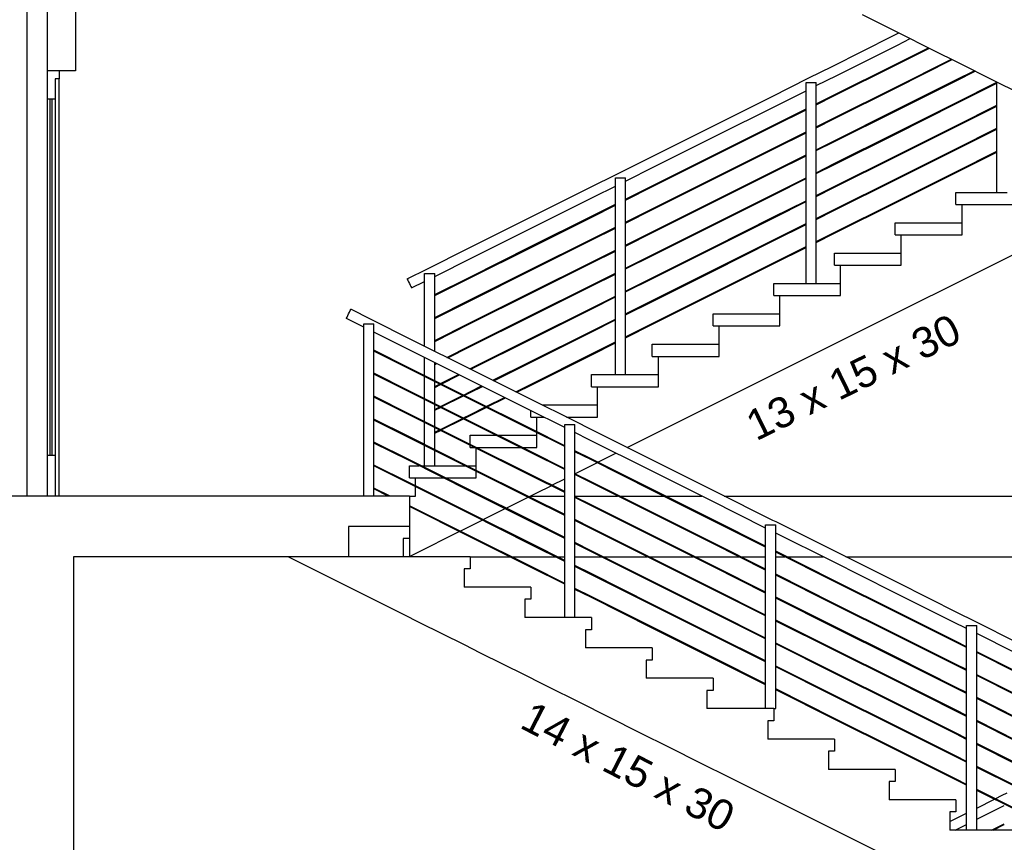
# Model space of a CAD drawing. Header units: millimetres. Extents: x -175445 to -20415, y -559200 to 231527.
# Tile 44 of 256: x -67494 to -62630, y -307731 to -303668. Entities that reach past the tile are written whole.
import ezdxf

# ---------------------------------------------------------------- set-up
doc = ezdxf.new("R2010")
doc.units = ezdxf.units.MM
doc.header["$MEASUREMENT"] = 0
for name, color, linetype in [('Linia', 7, 'Continuous'), ('Polilinia', 7, 'Continuous'), ('Tekst', 7, 'Continuous')]:
    doc.layers.add(name, color=color, linetype=linetype)
doc.styles.add('Times new roman', font='txt')

msp = doc.modelspace()

# ---------------------------------------------------------------- linework, layer by layer
at = {"layer": 'Linia'}
for p, q in [((-67458.877, -302421.225), (-67458.877, -306021.225)), ((-67358.877, -302421.225), (-67358.877, -303921.225)), ((-67218.877, -302421.225), (-67218.877, -303921.225)), ((-63480.051, -303898.865), (-63180.051, -303748.865)), ((-63180.051, -303748.865), (-63150.426, -303734.053)), ((-63457.69, -303943.586), (-63157.69, -303793.586)), ((-63157.69, -303793.586), (-63094.524, -303762.003)), ((-63169.765, -303889.437), (-63004.711, -303806.91)), ((-63167.976, -303893.014), (-63000.239, -303809.146)), ((-63595.051, -303956.365), (-63480.051, -303898.865)), ((-63469.765, -304039.437), (-63169.765, -303889.437)), ((-63467.976, -304043.014), (-63167.976, -303893.014)), ((-63169.765, -304002.77), (-62891.378, -303863.577)), ((-63167.976, -304006.348), (-62886.906, -303865.813)), ((-67298.877, -303921.225), (-67298.877, -303961.225)), ((-63558.87, -303994.176), (-63457.69, -303943.586)), ((-62869.765, -303966.103), (-62778.045, -303920.243)), ((-62867.976, -303969.681), (-62773.573, -303922.479)), ((-67318.877, -303961.225), (-67318.877, -304061.225)), ((-67298.877, -303961.225), (-67318.877, -303961.225)), ((-67298.877, -306021.225), (-67298.877, -303961.225)), ((-63780.051, -304048.865), (-63595.051, -303956.365)), ((-63608.87, -303978.725), (-63558.87, -303978.725)), ((-63608.87, -304971.225), (-63608.87, -303978.725)), ((-63558.87, -304971.225), (-63558.87, -303978.725)), ((-63169.765, -304116.103), (-62869.765, -303966.103)), ((-63167.976, -304119.681), (-62867.976, -303969.681)), ((-62869.765, -304079.437), (-62666.37, -303977.739)), ((-62867.976, -304083.014), (-62666.37, -303982.212)), ((-62666.37, -304521.225), (-62666.37, -303976.08)), ((-63757.69, -304093.586), (-63608.87, -304019.176)), ((-63558.87, -304083.989), (-63469.765, -304039.437)), ((-63558.87, -304088.462), (-63467.976, -304043.014)), ((-63469.765, -304152.77), (-63169.765, -304002.77)), ((-63467.976, -304156.348), (-63167.976, -304006.348)), ((-67358.877, -304061.225), (-67358.877, -305821.225)), ((-67318.877, -304061.225), (-67358.877, -304061.225)), ((-67344.877, -304061.225), (-67344.877, -305821.225)), ((-67332.877, -305821.225), (-67332.877, -304061.225)), ((-67318.877, -304061.225), (-67318.877, -305821.225)), ((-64080.051, -304198.865), (-63780.051, -304048.865)), ((-64057.69, -304243.586), (-63757.69, -304093.586)), ((-63169.765, -304229.437), (-62869.765, -304079.437)), ((-63167.976, -304233.014), (-62867.976, -304083.014)), ((-62869.765, -304192.77), (-62666.37, -304091.073)), ((-62867.976, -304196.348), (-62666.37, -304095.545)), ((-63769.765, -304189.437), (-63608.87, -304108.989)), ((-63767.976, -304193.014), (-63608.87, -304113.462)), ((-63469.765, -304266.103), (-63169.765, -304116.103)), ((-63467.976, -304269.681), (-63167.976, -304119.681)), ((-64069.765, -304339.437), (-63769.765, -304189.437)), ((-64067.976, -304343.014), (-63767.976, -304193.014)), ((-63558.87, -304197.323), (-63469.765, -304152.77)), ((-63558.87, -304201.795), (-63467.976, -304156.348)), ((-63169.765, -304342.77), (-62869.765, -304192.77)), ((-64380.051, -304348.865), (-64080.051, -304198.865)), ((-63769.765, -304302.77), (-63608.87, -304222.323)), ((-63767.976, -304306.348), (-63608.87, -304226.795)), ((-63469.765, -304379.437), (-63169.765, -304229.437)), ((-63467.976, -304383.014), (-63167.976, -304233.014)), ((-63167.976, -304346.348), (-62867.976, -304196.348)), ((-62869.765, -304306.103), (-62666.37, -304204.406)), ((-62867.976, -304309.681), (-62666.37, -304208.878)), ((-64357.69, -304393.586), (-64057.69, -304243.586)), ((-63558.87, -304310.656), (-63469.765, -304266.103)), ((-63558.87, -304315.128), (-63467.976, -304269.681)), ((-64369.765, -304489.437), (-64069.765, -304339.437)), ((-64069.765, -304452.77), (-63769.765, -304302.77)), ((-64067.976, -304456.348), (-63767.976, -304306.348)), ((-63769.765, -304416.103), (-63608.87, -304335.656)), ((-63767.976, -304419.681), (-63608.87, -304340.128)), ((-63169.765, -304456.103), (-62869.765, -304306.103)), ((-63167.976, -304459.681), (-62867.976, -304309.681)), ((-62869.765, -304419.437), (-62666.37, -304317.739)), ((-62867.976, -304423.014), (-62666.37, -304322.212)), ((-64537.551, -304427.615), (-64380.051, -304348.865)), ((-64367.976, -304493.014), (-64067.976, -304343.014)), ((-63558.87, -304423.989), (-63469.765, -304379.437)), ((-63558.87, -304428.462), (-63467.976, -304383.014)), ((-63469.765, -304492.77), (-63169.765, -304342.77)), ((-63467.976, -304496.348), (-63167.976, -304346.348)), ((-64680.051, -304498.865), (-64537.551, -304427.615)), ((-64501.37, -304465.426), (-64357.69, -304393.586)), ((-64069.765, -304566.103), (-63769.765, -304416.103)), ((-64067.976, -304569.681), (-63767.976, -304419.681)), ((-63169.765, -304569.437), (-62869.765, -304419.437)), ((-63167.976, -304573.014), (-62867.976, -304423.014)), ((-64551.37, -304449.975), (-64501.37, -304449.975)), ((-64551.37, -305421.225), (-64551.37, -304449.975)), ((-64501.37, -305421.225), (-64501.37, -304449.975)), ((-64369.765, -304602.77), (-64069.765, -304452.77)), ((-64367.976, -304606.348), (-64067.976, -304456.348)), ((-63769.765, -304529.437), (-63608.87, -304448.989)), ((-63767.976, -304533.014), (-63608.87, -304453.462)), ((-63469.765, -304606.103), (-63169.765, -304456.103)), ((-63467.976, -304609.681), (-63167.976, -304459.681)), ((-64980.051, -304648.865), (-64680.051, -304498.865)), ((-64657.69, -304543.586), (-64551.37, -304490.426)), ((-64501.37, -304555.239), (-64369.765, -304489.437)), ((-64501.37, -304559.712), (-64367.976, -304493.014)), ((-64069.765, -304679.437), (-63769.765, -304529.437)), ((-64067.976, -304683.014), (-63767.976, -304533.014)), ((-63558.87, -304537.323), (-63469.765, -304492.77)), ((-63558.87, -304541.795), (-63467.976, -304496.348)), ((-62868.87, -304521.225), (-62666.37, -304521.225)), ((-62868.87, -304581.225), (-62868.87, -304521.225)), ((-62666.37, -304521.225), (-62616.37, -304521.225)), ((-64957.69, -304693.586), (-64657.69, -304543.586)), ((-64669.765, -304639.437), (-64551.37, -304580.239)), ((-64369.765, -304716.103), (-64069.765, -304566.103)), ((-64367.976, -304719.681), (-64067.976, -304569.681)), ((-63769.765, -304642.77), (-63608.87, -304562.323)), ((-63767.976, -304646.348), (-63608.87, -304566.795)), ((-63469.765, -304719.437), (-63169.765, -304569.437)), ((-63467.976, -304723.014), (-63167.976, -304573.014)), ((-62868.87, -304581.225), (-62838.87, -304581.225)), ((-62838.87, -304731.225), (-62838.87, -304581.225)), ((-62838.87, -304581.225), (-62538.87, -304581.225)), ((-64667.976, -304643.014), (-64551.37, -304584.712)), ((-64501.37, -304668.573), (-64369.765, -304602.77)), ((-64501.37, -304673.045), (-64367.976, -304606.348)), ((-63558.87, -304650.656), (-63469.765, -304606.103)), ((-63558.87, -304655.128), (-63467.976, -304609.681)), ((-65280.051, -304798.865), (-64980.051, -304648.865)), ((-64969.765, -304789.437), (-64669.765, -304639.437)), ((-64967.976, -304793.014), (-64667.976, -304643.014)), ((-64369.765, -304829.437), (-64069.765, -304679.437)), ((-64069.765, -304792.77), (-63769.765, -304642.77)), ((-64067.976, -304796.348), (-63767.976, -304646.348)), ((-63769.765, -304756.103), (-63608.87, -304675.656)), ((-63767.976, -304759.681), (-63608.87, -304680.128)), ((-63168.87, -304671.225), (-62838.87, -304671.225)), ((-63168.87, -304731.225), (-63168.87, -304671.225)), ((-65257.69, -304843.586), (-64957.69, -304693.586)), ((-64669.765, -304752.77), (-64551.37, -304693.573)), ((-64667.976, -304756.348), (-64551.37, -304698.045)), ((-64501.37, -304781.906), (-64369.765, -304716.103)), ((-64501.37, -304786.378), (-64367.976, -304719.681)), ((-64367.976, -304833.014), (-64067.976, -304683.014)), ((-63558.87, -304763.989), (-63469.765, -304719.437)), ((-63558.87, -304768.462), (-63467.976, -304723.014)), ((-64969.765, -304902.77), (-64669.765, -304752.77)), ((-64967.976, -304906.348), (-64667.976, -304756.348)), ((-64069.765, -304906.103), (-63769.765, -304756.103)), ((-64067.976, -304909.681), (-63767.976, -304759.681)), ((-63168.87, -304731.225), (-63138.87, -304731.225)), ((-63138.87, -304881.225), (-63138.87, -304731.225)), ((-63138.87, -304731.225), (-62838.87, -304731.225)), ((-65480.051, -304898.865), (-65280.051, -304798.865)), ((-65269.765, -304939.437), (-64969.765, -304789.437)), ((-65267.976, -304943.014), (-64967.976, -304793.014)), ((-64669.765, -304866.103), (-64551.37, -304806.906)), ((-64667.976, -304869.681), (-64551.37, -304811.378)), ((-64369.765, -304942.77), (-64069.765, -304792.77)), ((-64367.976, -304946.348), (-64067.976, -304796.348)), ((-63769.765, -304869.437), (-63608.87, -304788.989)), ((-63767.976, -304873.014), (-63608.87, -304793.462)), ((-63468.87, -304821.225), (-63138.87, -304821.225)), ((-63468.87, -304881.225), (-63468.87, -304821.225)), ((-62838.87, -304954.835), (-62538.87, -304804.835)), ((-65443.87, -304936.676), (-65257.69, -304843.586)), ((-64969.765, -305016.103), (-64669.765, -304866.103)), ((-64967.976, -305019.681), (-64667.976, -304869.681)), ((-64501.37, -304895.239), (-64369.765, -304829.437)), ((-64501.37, -304899.712), (-64367.976, -304833.014)), ((-64069.765, -305019.437), (-63769.765, -304869.437)), ((-64067.976, -305023.014), (-63767.976, -304873.014)), ((-65580.051, -304948.865), (-65480.051, -304898.865)), ((-65493.87, -304921.225), (-65443.87, -304921.225)), ((-65493.87, -305280.775), (-65493.87, -304921.225)), ((-65443.87, -305305.775), (-65443.87, -304921.225)), ((-65269.765, -305052.77), (-64969.765, -304902.77)), ((-65267.976, -305056.348), (-64967.976, -304906.348)), ((-64669.765, -304979.437), (-64551.37, -304920.239)), ((-64369.765, -305056.103), (-64069.765, -304906.103)), ((-64367.976, -305059.681), (-64067.976, -304909.681)), ((-63468.87, -304881.225), (-63438.87, -304881.225)), ((-63438.87, -305031.225), (-63438.87, -304881.225)), ((-63438.87, -304881.225), (-63138.87, -304881.225)), ((-65580.051, -304948.865), (-65579.2, -304950.567)), ((-65579.2, -304950.567), (-65576.776, -304955.414)), ((-65576.776, -304955.414), (-65573.149, -304962.668)), ((-65573.149, -304962.668), (-65568.87, -304971.225)), ((-65568.87, -304971.225), (-65564.592, -304979.783)), ((-65557.69, -304993.586), (-65493.87, -304961.676)), ((-65443.87, -305026.489), (-65269.765, -304939.437)), ((-65443.87, -305030.962), (-65267.976, -304943.014)), ((-64667.976, -304983.014), (-64551.37, -304924.712)), ((-64501.37, -305008.573), (-64369.765, -304942.77)), ((-64501.37, -305013.045), (-64367.976, -304946.348)), ((-63768.87, -304971.225), (-63608.87, -304971.225)), ((-63768.87, -305031.225), (-63768.87, -304971.225)), ((-63608.87, -304971.225), (-63558.87, -304971.225)), ((-63558.87, -304971.225), (-63438.87, -304971.225)), ((-63138.87, -305104.835), (-62838.87, -304954.835)), ((-65564.592, -304979.783), (-65560.965, -304987.037)), ((-65560.965, -304987.037), (-65558.541, -304991.884)), ((-65558.541, -304991.884), (-65557.69, -304993.586)), ((-65269.765, -305166.103), (-64969.765, -305016.103)), ((-65267.976, -305169.681), (-64967.976, -305019.681)), ((-64969.765, -305129.437), (-64669.765, -304979.437)), ((-64967.976, -305133.014), (-64667.976, -304983.014)), ((-64369.765, -305169.437), (-64069.765, -305019.437)), ((-65443.87, -305139.823), (-65269.765, -305052.77)), ((-65443.87, -305144.295), (-65267.976, -305056.348)), ((-64669.765, -305092.77), (-64551.37, -305033.573)), ((-64667.976, -305096.348), (-64551.37, -305038.045)), ((-64501.37, -305121.906), (-64369.765, -305056.103)), ((-64501.37, -305126.378), (-64367.976, -305059.681)), ((-64367.976, -305173.014), (-64067.976, -305023.014)), ((-63768.87, -305031.225), (-63738.87, -305031.225)), ((-63738.87, -305181.225), (-63738.87, -305031.225)), ((-63738.87, -305031.225), (-63438.87, -305031.225)), ((-65868.87, -305121.225), (-65864.592, -305112.668)), ((-65864.592, -305112.668), (-65860.965, -305105.414)), ((-65860.965, -305105.414), (-65858.541, -305100.567)), ((-65858.541, -305100.567), (-65857.69, -305098.865)), ((-65757.69, -305148.865), (-65857.69, -305098.865)), ((-64969.765, -305242.77), (-64669.765, -305092.77)), ((-64967.976, -305246.348), (-64667.976, -305096.348)), ((-63438.87, -305254.835), (-63138.87, -305104.835)), ((-65880.051, -305143.586), (-65879.2, -305141.884)), ((-65793.87, -305186.676), (-65880.051, -305143.586)), ((-65879.2, -305141.884), (-65876.776, -305137.037)), ((-65876.776, -305137.037), (-65873.149, -305129.783)), ((-65873.149, -305129.783), (-65868.87, -305121.225)), ((-65557.69, -305248.865), (-65757.69, -305148.865)), ((-65443.87, -305253.156), (-65269.765, -305166.103)), ((-65269.765, -305279.437), (-64969.765, -305129.437)), ((-65267.976, -305283.014), (-64967.976, -305133.014)), ((-64669.765, -305206.103), (-64551.37, -305146.906)), ((-64667.976, -305209.681), (-64551.37, -305151.378)), ((-64068.87, -305121.225), (-63738.87, -305121.225)), ((-64068.87, -305181.225), (-64068.87, -305121.225)), ((-65793.87, -305171.225), (-65743.87, -305171.225)), ((-65793.87, -306021.225), (-65793.87, -305171.225)), ((-65743.87, -306021.225), (-65743.87, -305171.225)), ((-65580.051, -305293.586), (-65743.87, -305211.676)), ((-65443.87, -305257.628), (-65267.976, -305169.681)), ((-64969.765, -305356.103), (-64669.765, -305206.103)), ((-64967.976, -305359.681), (-64667.976, -305209.681)), ((-64501.37, -305235.239), (-64369.765, -305169.437)), ((-64501.37, -305239.712), (-64367.976, -305173.014)), ((-64068.87, -305181.225), (-64038.87, -305181.225)), ((-64038.87, -305331.225), (-64038.87, -305181.225)), ((-64038.87, -305181.225), (-63738.87, -305181.225)), ((-65257.69, -305398.865), (-65557.69, -305248.865)), ((-65269.765, -305392.77), (-64969.765, -305242.77)), ((-65265.35, -305395.035), (-64967.976, -305246.348)), ((-64669.765, -305319.437), (-64551.37, -305260.239)), ((-64667.976, -305323.014), (-64551.37, -305264.712)), ((-63738.87, -305404.835), (-63438.87, -305254.835)), ((-65567.976, -305389.437), (-65743.87, -305301.489)), ((-65569.765, -305393.014), (-65743.87, -305305.962)), ((-65280.051, -305443.586), (-65580.051, -305293.586)), ((-65383.156, -305336.132), (-65269.765, -305279.437)), ((-65378.683, -305338.368), (-65267.976, -305283.014)), ((-64368.87, -305271.225), (-64038.87, -305271.225)), ((-64368.87, -305331.225), (-64368.87, -305271.225)), ((-65493.87, -305426.489), (-65493.87, -305336.676)), ((-65443.87, -305451.489), (-65443.87, -305361.676)), ((-65156.489, -305449.465), (-64969.765, -305356.103)), ((-65152.017, -305451.701), (-64967.976, -305359.681)), ((-64969.765, -305469.437), (-64669.765, -305319.437)), ((-64967.976, -305473.014), (-64667.976, -305323.014)), ((-64368.87, -305331.225), (-64338.87, -305331.225)), ((-64338.87, -305481.225), (-64338.87, -305331.225)), ((-64338.87, -305331.225), (-64038.87, -305331.225)), ((-65269.765, -305543.014), (-65569.765, -305393.014)), ((-65267.976, -305539.437), (-65567.976, -305389.437)), ((-65443.87, -305366.489), (-65439.057, -305364.083)), ((-65443.87, -305370.962), (-65434.585, -305366.319)), ((-64957.69, -305548.865), (-65257.69, -305398.865)), ((-64038.87, -305554.835), (-63738.87, -305404.835)), ((-65567.976, -305502.77), (-65743.87, -305414.823)), ((-65569.765, -305506.348), (-65743.87, -305419.295)), ((-65493.87, -305539.823), (-65493.87, -305430.962)), ((-65443.87, -305564.823), (-65443.87, -305455.962)), ((-65415.537, -305465.656), (-65325.724, -305420.75)), ((-65411.065, -305467.892), (-65321.252, -305422.986)), ((-64980.051, -305593.586), (-65280.051, -305443.586)), ((-64668.87, -305421.225), (-64551.37, -305421.225)), ((-64668.87, -305481.225), (-64668.87, -305421.225)), ((-64551.37, -305421.225), (-64501.37, -305421.225)), ((-64501.37, -305421.225), (-64338.87, -305421.225)), ((-65269.765, -305656.348), (-65569.765, -305506.348)), ((-65267.976, -305652.77), (-65567.976, -305502.77)), ((-65443.87, -305479.823), (-65420.009, -305467.892)), ((-65443.87, -305484.295), (-65415.537, -305470.128)), ((-65302.204, -305522.323), (-65269.765, -305506.103)), ((-65269.765, -305506.103), (-65212.391, -305477.416)), ((-65267.976, -305509.681), (-65207.918, -305479.652)), ((-65043.156, -305506.132), (-64969.765, -305469.437)), ((-65038.683, -305508.368), (-64967.976, -305473.014)), ((-64668.87, -305481.225), (-64638.87, -305481.225)), ((-64638.87, -305631.225), (-64638.87, -305481.225)), ((-64638.87, -305481.225), (-64338.87, -305481.225)), ((-65567.976, -305616.103), (-65743.87, -305528.156)), ((-65569.765, -305619.681), (-65743.87, -305532.628)), ((-65493.87, -305653.156), (-65493.87, -305544.295)), ((-65415.537, -305578.989), (-65306.676, -305524.559)), ((-65411.065, -305581.225), (-65302.204, -305526.795)), ((-65297.731, -305524.559), (-65267.976, -305509.681)), ((-64969.765, -305693.014), (-65269.765, -305543.014)), ((-64967.976, -305689.437), (-65267.976, -305539.437)), ((-65188.87, -305578.989), (-65099.057, -305534.083)), ((-65184.398, -305581.225), (-65094.585, -305536.319)), ((-64765.19, -305645.115), (-64957.69, -305548.865)), ((-64338.87, -305704.835), (-64038.87, -305554.835)), ((-65443.87, -305678.156), (-65443.87, -305569.295)), ((-65443.87, -305593.156), (-65420.009, -305581.225)), ((-65443.87, -305597.628), (-65415.537, -305583.462)), ((-65269.765, -305619.437), (-65193.342, -305581.225)), ((-65267.976, -305623.014), (-65188.87, -305583.462)), ((-64801.37, -305682.926), (-64980.051, -305593.586)), ((-64968.87, -305631.225), (-64968.87, -305599.176)), ((-64912.969, -305571.225), (-64638.87, -305571.225)), ((-65567.976, -305729.437), (-65743.87, -305641.489)), ((-65569.765, -305733.014), (-65743.87, -305645.962)), ((-65269.765, -305769.681), (-65569.765, -305619.681)), ((-65267.976, -305766.103), (-65567.976, -305616.103)), ((-65415.537, -305692.323), (-65306.676, -305637.892)), ((-65411.065, -305694.559), (-65302.204, -305640.128)), ((-65302.204, -305635.656), (-65269.765, -305619.437)), ((-65297.731, -305637.892), (-65267.976, -305623.014)), ((-64967.976, -305802.77), (-65267.976, -305652.77)), ((-64968.87, -305631.225), (-64938.87, -305631.225)), ((-64938.87, -305703.989), (-64938.87, -305631.225)), ((-64938.87, -305631.225), (-64904.772, -305631.225)), ((-64792.969, -305631.225), (-64638.87, -305631.225)), ((-64657.69, -305698.865), (-64765.19, -305645.115)), ((-65493.87, -305766.489), (-65493.87, -305657.628)), ((-65443.87, -305791.489), (-65443.87, -305682.628)), ((-65443.87, -305706.489), (-65420.009, -305694.559)), ((-65443.87, -305710.962), (-65415.537, -305696.795)), ((-64969.765, -305806.348), (-65269.765, -305656.348)), ((-64801.37, -305777.212), (-64969.765, -305693.014)), ((-64801.37, -305772.739), (-64967.976, -305689.437)), ((-64801.37, -305667.475), (-64751.37, -305667.475)), ((-64801.37, -306621.225), (-64801.37, -305667.475)), ((-64751.37, -306621.225), (-64751.37, -305667.475)), ((-64357.69, -305848.865), (-64657.69, -305698.865)), ((-65269.765, -305883.014), (-65569.765, -305733.014)), ((-65267.976, -305879.437), (-65567.976, -305729.437)), ((-65268.87, -305721.225), (-65140.009, -305721.225)), ((-65268.87, -305765.656), (-65268.87, -305721.225)), ((-65131.065, -305721.225), (-64938.87, -305721.225)), ((-64938.87, -305781.225), (-64938.87, -305708.462)), ((-64680.051, -305743.586), (-64751.37, -305707.926)), ((-64380.051, -305893.586), (-64680.051, -305743.586)), ((-64492.309, -305781.555), (-64338.87, -305704.835)), ((-65567.976, -305842.77), (-65743.87, -305754.823)), ((-65569.765, -305846.348), (-65743.87, -305759.295)), ((-65493.87, -305871.225), (-65493.87, -305770.962)), ((-65443.87, -305871.225), (-65443.87, -305795.962)), ((-64969.765, -305919.681), (-65269.765, -305769.681)), ((-65268.87, -305781.225), (-65268.87, -305770.128)), ((-65268.87, -305781.225), (-65246.676, -305781.225)), ((-64967.976, -305916.103), (-65267.976, -305766.103)), ((-65238.87, -305893.989), (-65238.87, -305785.128)), ((-65237.731, -305781.225), (-65020.009, -305781.225)), ((-65011.065, -305781.225), (-64938.87, -305781.225)), ((-64667.976, -305839.437), (-64751.37, -305797.739)), ((-67358.877, -305821.225), (-67358.877, -306021.225)), ((-67318.877, -305821.225), (-67358.877, -305821.225)), ((-67318.877, -305821.225), (-67318.877, -306021.225)), ((-65269.765, -305996.348), (-65569.765, -305846.348)), ((-65267.976, -305992.77), (-65567.976, -305842.77)), ((-64801.37, -305890.545), (-64969.765, -305806.348)), ((-64801.37, -305886.073), (-64967.976, -305802.77)), ((-64669.765, -305843.014), (-64751.37, -305802.212)), ((-64369.765, -305993.014), (-64669.765, -305843.014)), ((-64367.976, -305989.437), (-64667.976, -305839.437)), ((-64638.024, -305854.412), (-64548.211, -305809.506)), ((-65567.976, -305956.103), (-65743.87, -305868.156)), ((-65569.765, -305959.681), (-65743.87, -305872.628)), ((-65568.87, -305871.225), (-65520.009, -305871.225)), ((-65568.87, -305931.225), (-65568.87, -305871.225)), ((-65511.065, -305871.225), (-65493.87, -305871.225)), ((-65493.87, -305871.225), (-65443.87, -305871.225)), ((-65443.87, -305871.225), (-65293.342, -305871.225)), ((-65284.398, -305871.225), (-65238.87, -305871.225)), ((-64969.765, -306033.014), (-65269.765, -305883.014)), ((-64967.976, -306029.437), (-65267.976, -305879.437)), ((-64751.358, -305911.079), (-64642.496, -305856.649)), ((-64080.051, -306043.586), (-64380.051, -305893.586)), ((-64057.69, -305998.865), (-64357.69, -305848.865)), ((-65568.87, -305931.225), (-65538.87, -305931.225)), ((-65538.87, -305970.656), (-65538.87, -305931.225)), ((-65538.87, -305931.225), (-65400.009, -305931.225)), ((-65391.065, -305931.225), (-65238.87, -305931.225)), ((-65238.87, -305931.225), (-65238.87, -305898.462)), ((-64801.37, -306003.878), (-64969.765, -305919.681)), ((-64801.37, -305999.406), (-64967.976, -305916.103)), ((-64864.691, -305967.746), (-64801.37, -305936.085)), ((-64667.976, -305952.77), (-64751.37, -305911.073)), ((-64669.765, -305956.348), (-64751.37, -305915.545)), ((-65664.398, -306021.225), (-65743.87, -305981.489)), ((-65673.342, -306021.225), (-65743.87, -305985.962)), ((-65269.765, -306109.681), (-65569.765, -305959.681)), ((-65267.976, -306106.103), (-65567.976, -305956.103)), ((-65538.87, -306021.225), (-65538.87, -305975.128)), ((-64967.976, -306142.77), (-65267.976, -305992.77)), ((-64938.87, -306004.835), (-64869.163, -305969.982)), ((-64369.765, -306106.348), (-64669.765, -305956.348)), ((-64367.976, -306102.77), (-64667.976, -305952.77)), ((-64069.765, -306143.014), (-64369.765, -305993.014)), ((-64067.976, -306139.437), (-64367.976, -305989.437)), ((-67358.877, -306021.225), (-82058.877, -306021.225)), ((-67318.877, -306021.225), (-67358.877, -306021.225)), ((-65568.87, -306021.225), (-67318.877, -306021.225)), ((-65568.87, -306021.225), (-65568.87, -306171.225)), ((-65568.87, -306021.225), (-65538.87, -306021.225)), ((-64969.765, -306146.348), (-65269.765, -305996.348)), ((-65091.358, -306081.079), (-64982.496, -306026.649)), ((-64978.024, -306024.412), (-64938.87, -306004.835)), ((-64971.65, -306021.225), (-64801.37, -306021.225)), ((-64801.37, -306117.212), (-64969.765, -306033.014)), ((-64801.37, -306112.739), (-64967.976, -306029.437)), ((-64751.37, -306021.225), (-64540.009, -306021.225)), ((-64667.976, -306066.103), (-64751.37, -306024.406)), ((-64669.765, -306069.681), (-64751.37, -306028.878)), ((-64531.065, -306021.225), (-64313.342, -306021.225)), ((-64304.398, -306021.225), (-64124.772, -306021.225)), ((-63772.69, -306141.365), (-64057.69, -305998.865)), ((-64012.969, -306021.225), (-60368.87, -306021.225)), ((-65567.976, -306069.437), (-65568.87, -306068.989)), ((-65269.765, -306223.014), (-65568.87, -306073.462)), ((-65267.976, -306219.437), (-65567.976, -306069.437)), ((-65204.691, -306137.746), (-65095.83, -306083.315)), ((-64369.765, -306219.681), (-64669.765, -306069.681)), ((-64367.976, -306216.103), (-64667.976, -306066.103)), ((-63808.87, -306179.176), (-64080.051, -306043.586)), ((-64969.765, -306259.681), (-65269.765, -306109.681)), ((-64967.976, -306256.103), (-65267.976, -306106.103)), ((-65238.87, -306154.835), (-65209.163, -306139.982)), ((-64667.976, -306179.437), (-64751.37, -306137.739)), ((-64069.765, -306256.348), (-64369.765, -306106.348)), ((-64067.976, -306252.77), (-64367.976, -306102.77)), ((-63808.87, -306268.989), (-64067.976, -306139.437)), ((-65568.87, -306171.225), (-65868.87, -306171.225)), ((-65568.87, -306171.225), (-65568.87, -306231.225)), ((-65318.024, -306194.412), (-65238.87, -306154.835)), ((-64801.37, -306230.545), (-64969.765, -306146.348)), ((-64801.37, -306226.073), (-64967.976, -306142.77)), ((-64669.765, -306183.014), (-64751.37, -306142.212)), ((-64369.765, -306333.014), (-64669.765, -306183.014)), ((-64367.976, -306329.437), (-64667.976, -306179.437)), ((-63808.87, -306273.462), (-64069.765, -306143.014)), ((-63808.87, -306163.725), (-63758.87, -306163.725)), ((-63808.87, -307071.225), (-63808.87, -306163.725)), ((-63757.69, -306148.865), (-63772.69, -306141.365)), ((-63758.87, -307071.225), (-63758.87, -306163.725)), ((-63457.69, -306298.865), (-63757.69, -306148.865)), ((-65598.87, -306231.225), (-65598.87, -306321.225)), ((-65568.87, -306231.225), (-65598.87, -306231.225)), ((-65568.87, -306231.225), (-65568.87, -306321.225)), ((-65538.87, -306304.835), (-65322.496, -306196.649)), ((-64969.765, -306373.014), (-65269.765, -306223.014)), ((-64967.976, -306369.437), (-65267.976, -306219.437)), ((-64069.765, -306369.681), (-64369.765, -306219.681)), ((-64067.976, -306366.103), (-64367.976, -306216.103)), ((-63480.051, -306343.586), (-63758.87, -306204.176)), ((-64801.37, -306343.878), (-64969.765, -306259.681)), ((-64801.37, -306339.406), (-64967.976, -306256.103)), ((-64667.976, -306292.77), (-64751.37, -306251.073)), ((-64669.765, -306296.348), (-64751.37, -306255.545)), ((-63808.87, -306386.795), (-64069.765, -306256.348)), ((-63808.87, -306382.323), (-64067.976, -306252.77)), ((-67228.87, -306321.225), (-67228.87, -310221.225)), ((-66166.08, -306321.225), (-67228.87, -306321.225)), ((-65868.87, -306321.225), (-66166.08, -306321.225)), ((-65598.87, -306321.225), (-65868.87, -306321.225)), ((-65568.87, -306321.225), (-65598.87, -306321.225)), ((-65568.87, -306319.835), (-65538.87, -306304.835)), ((-65268.87, -306321.225), (-65568.87, -306321.225)), ((-65268.87, -306321.225), (-65073.342, -306321.225)), ((-65268.87, -306321.225), (-65268.87, -306381.225)), ((-65064.398, -306321.225), (-64846.676, -306321.225)), ((-64837.731, -306321.225), (-64801.37, -306321.225)), ((-64751.37, -306321.225), (-64620.009, -306321.225)), ((-64369.765, -306446.348), (-64669.765, -306296.348)), ((-64367.976, -306442.77), (-64667.976, -306292.77)), ((-64611.065, -306321.225), (-64393.342, -306321.225)), ((-64384.398, -306321.225), (-64166.676, -306321.225)), ((-64069.765, -306483.014), (-64369.765, -306333.014)), ((-64067.976, -306479.437), (-64367.976, -306329.437)), ((-64157.731, -306321.225), (-63940.009, -306321.225)), ((-63931.065, -306321.225), (-63808.87, -306321.225)), ((-63467.976, -306439.437), (-63758.87, -306293.989)), ((-63469.765, -306443.014), (-63758.87, -306298.462)), ((-63758.87, -306321.225), (-63713.342, -306321.225)), ((-63704.398, -306321.225), (-63524.772, -306321.225)), ((-63157.69, -306448.865), (-63457.69, -306298.865)), ((-63412.969, -306321.225), (-60368.87, -306321.225)), ((-65298.87, -306381.225), (-65298.87, -306471.225)), ((-65268.87, -306381.225), (-65298.87, -306381.225)), ((-64801.37, -306457.212), (-64969.765, -306373.014)), ((-64801.37, -306452.739), (-64967.976, -306369.437)), ((-64667.976, -306406.103), (-64751.37, -306364.406)), ((-64669.765, -306409.681), (-64751.37, -306368.878)), ((-63808.87, -306500.128), (-64069.765, -306369.681)), ((-63808.87, -306495.656), (-64067.976, -306366.103)), ((-63180.051, -306493.586), (-63480.051, -306343.586)), ((-64369.765, -306559.681), (-64669.765, -306409.681)), ((-64367.976, -306556.103), (-64667.976, -306406.103)), ((-63467.976, -306552.77), (-63758.87, -306407.323)), ((-63469.765, -306556.348), (-63758.87, -306411.795)), ((-64968.87, -306471.225), (-65298.87, -306471.225)), ((-64968.87, -306471.225), (-64968.87, -306531.225)), ((-64667.976, -306519.437), (-64751.37, -306477.739)), ((-64069.765, -306596.348), (-64369.765, -306446.348)), ((-64067.976, -306592.77), (-64367.976, -306442.77)), ((-63808.87, -306608.989), (-64067.976, -306479.437)), ((-63169.765, -306593.014), (-63469.765, -306443.014)), ((-63167.976, -306589.437), (-63467.976, -306439.437)), ((-62857.69, -306598.865), (-63157.69, -306448.865)), ((-64669.765, -306523.014), (-64751.37, -306482.212)), ((-64369.765, -306673.014), (-64669.765, -306523.014)), ((-64367.976, -306669.437), (-64667.976, -306519.437)), ((-63808.87, -306613.462), (-64069.765, -306483.014)), ((-63467.976, -306666.103), (-63758.87, -306520.656)), ((-63469.765, -306669.681), (-63758.87, -306525.128)), ((-62880.051, -306643.586), (-63180.051, -306493.586)), ((-64998.87, -306531.225), (-64998.87, -306621.225)), ((-64968.87, -306531.225), (-64998.87, -306531.225)), ((-64069.765, -306709.681), (-64369.765, -306559.681)), ((-64067.976, -306706.103), (-64367.976, -306556.103)), ((-63169.765, -306706.348), (-63469.765, -306556.348)), ((-63167.976, -306702.77), (-63467.976, -306552.77)), ((-64668.87, -306621.225), (-64998.87, -306621.225)), ((-64668.87, -306621.225), (-64668.87, -306681.225)), ((-63808.87, -306726.795), (-64069.765, -306596.348)), ((-63808.87, -306722.323), (-64067.976, -306592.77)), ((-62869.765, -306743.014), (-63169.765, -306593.014)), ((-62867.976, -306739.437), (-63167.976, -306589.437)), ((-62780.19, -306637.615), (-62857.69, -306598.865)), ((-64069.765, -306823.014), (-64369.765, -306673.014)), ((-64067.976, -306819.437), (-64367.976, -306669.437)), ((-63467.976, -306779.437), (-63758.87, -306633.989)), ((-63469.765, -306783.014), (-63758.87, -306638.462)), ((-63169.765, -306819.681), (-63469.765, -306669.681)), ((-63167.976, -306816.103), (-63467.976, -306666.103)), ((-62816.37, -306675.426), (-62880.051, -306643.586)), ((-62816.37, -306659.975), (-62766.37, -306659.975)), ((-62816.37, -307671.225), (-62816.37, -306659.975)), ((-62557.69, -306748.865), (-62780.19, -306637.615)), ((-62766.37, -307671.225), (-62766.37, -306659.975)), ((-64698.87, -306681.225), (-64698.87, -306771.225)), ((-64668.87, -306681.225), (-64698.87, -306681.225)), ((-63808.87, -306840.128), (-64069.765, -306709.681)), ((-63808.87, -306835.656), (-64067.976, -306706.103)), ((-62869.765, -306856.348), (-63169.765, -306706.348)), ((-62867.976, -306852.77), (-63167.976, -306702.77)), ((-62580.051, -306793.586), (-62766.37, -306700.426)), ((-64368.87, -306771.225), (-64698.87, -306771.225)), ((-64368.87, -306771.225), (-64368.87, -306831.225)), ((-63467.976, -306892.77), (-63758.87, -306747.323)), ((-63469.765, -306896.348), (-63758.87, -306751.795)), ((-62816.37, -306769.712), (-62869.765, -306743.014)), ((-62816.37, -306765.239), (-62867.976, -306739.437)), ((-63808.87, -306948.989), (-64067.976, -306819.437)), ((-63169.765, -306933.014), (-63469.765, -306783.014)), ((-63167.976, -306929.437), (-63467.976, -306779.437)), ((-62869.765, -306969.681), (-63169.765, -306819.681)), ((-62867.976, -306966.103), (-63167.976, -306816.103)), ((-62567.976, -306889.437), (-62766.37, -306790.239)), ((-62569.765, -306893.014), (-62766.37, -306794.712)), ((-64398.87, -306831.225), (-64398.87, -306921.225)), ((-64368.87, -306831.225), (-64398.87, -306831.225)), ((-63808.87, -306953.462), (-64069.765, -306823.014)), ((-63467.976, -307006.103), (-63758.87, -306860.656)), ((-63469.765, -307009.681), (-63758.87, -306865.128)), ((-62816.37, -306883.045), (-62869.765, -306856.348)), ((-62816.37, -306878.573), (-62867.976, -306852.77)), ((-63169.765, -307046.348), (-63469.765, -306896.348)), ((-63167.976, -307042.77), (-63467.976, -306892.77)), ((-62567.976, -307002.77), (-62766.37, -306903.573)), ((-62569.765, -307006.348), (-62766.37, -306908.045)), ((-64068.87, -306921.225), (-64398.87, -306921.225)), ((-64068.87, -306921.225), (-64068.87, -306981.225)), ((-62869.765, -307083.014), (-63169.765, -306933.014)), ((-62867.976, -307079.437), (-63167.976, -306929.437)), ((-62816.37, -306991.906), (-62867.976, -306966.103)), ((-64098.87, -306981.225), (-64098.87, -307071.225)), ((-64068.87, -306981.225), (-64098.87, -306981.225)), ((-63467.976, -307119.437), (-63758.87, -306973.989)), ((-63469.765, -307123.014), (-63758.87, -306978.462)), ((-63169.765, -307159.681), (-63469.765, -307009.681)), ((-63167.976, -307156.103), (-63467.976, -307006.103)), ((-62816.37, -306996.378), (-62869.765, -306969.681)), ((-62869.765, -307196.348), (-63169.765, -307046.348)), ((-62867.976, -307192.77), (-63167.976, -307042.77)), ((-62567.976, -307116.103), (-62766.37, -307016.906)), ((-62569.765, -307119.681), (-62766.37, -307021.378)), ((-63768.87, -307071.225), (-64098.87, -307071.225)), ((-63768.87, -307071.225), (-63758.87, -307071.225)), ((-63768.87, -307071.225), (-63768.87, -307131.225)), ((-62816.37, -307109.712), (-62869.765, -307083.014)), ((-62816.37, -307105.239), (-62867.976, -307079.437)), ((-63798.87, -307131.225), (-63798.87, -307221.225)), ((-63768.87, -307131.225), (-63798.87, -307131.225)), ((-63169.765, -307273.014), (-63469.765, -307123.014)), ((-63167.976, -307269.437), (-63467.976, -307119.437)), ((-62869.765, -307309.681), (-63169.765, -307159.681)), ((-62867.976, -307306.103), (-63167.976, -307156.103)), ((-62567.976, -307229.437), (-62766.37, -307130.239)), ((-62569.765, -307233.014), (-62766.37, -307134.712)), ((-62816.37, -307223.045), (-62869.765, -307196.348)), ((-62816.37, -307218.573), (-62867.976, -307192.77)), ((-63468.87, -307221.225), (-63798.87, -307221.225)), ((-63468.87, -307221.225), (-63468.87, -307281.225)), ((-62567.976, -307342.77), (-62766.37, -307243.573)), ((-62569.765, -307346.348), (-62766.37, -307248.045)), ((-63498.87, -307281.225), (-63498.87, -307371.225)), ((-63468.87, -307281.225), (-63498.87, -307281.225)), ((-62869.765, -307423.014), (-63169.765, -307273.014)), ((-62867.976, -307419.437), (-63167.976, -307269.437)), ((-62816.37, -307331.906), (-62867.976, -307306.103)), ((-62816.37, -307336.378), (-62869.765, -307309.681)), ((-63168.87, -307371.225), (-63498.87, -307371.225)), ((-63168.87, -307371.225), (-63168.87, -307431.225)), ((-62567.976, -307456.103), (-62766.37, -307356.906)), ((-62569.765, -307459.681), (-62766.37, -307361.378)), ((-63198.87, -307431.225), (-63198.87, -307521.225)), ((-63168.87, -307431.225), (-63198.87, -307431.225)), ((-62816.37, -307449.712), (-62869.765, -307423.014)), ((-62816.37, -307445.239), (-62867.976, -307419.437)), ((-62567.976, -307569.437), (-62766.37, -307470.239)), ((-62569.765, -307573.014), (-62766.37, -307474.712)), ((-62674.585, -307516.132), (-62640.051, -307498.865)), ((-62640.051, -307498.865), (-62616.051, -307486.865)), ((-62868.87, -307521.225), (-63198.87, -307521.225)), ((-62868.87, -307521.225), (-62868.87, -307581.225)), ((-62766.37, -307562.025), (-62679.057, -307518.368)), ((-62766.37, -307617.926), (-62629.87, -307549.676)), ((-62898.87, -307581.225), (-62898.87, -307671.225)), ((-62868.87, -307581.225), (-62898.87, -307581.225)), ((-62898.87, -307628.275), (-62816.37, -307587.025)), ((-62872.969, -307671.225), (-62816.37, -307642.926)), ((-62693.342, -307671.225), (-62629.87, -307639.489)), ((-62684.398, -307671.225), (-62629.87, -307643.962)), ((-62568.87, -307671.225), (-62898.87, -307671.225))]:
    msp.add_line(p, q, dxfattribs=at)
at = {"layer": 'Polilinia', "flags": 128}
for points in [[(-63331.452, -303643.545), (-63108.87, -303754.835), (-63031.452, -303793.545), (-62808.87, -303904.835), (-62731.452, -303943.545), (-62508.87, -304054.835), (-62431.452, -304093.545), (-62208.87, -304204.835), (-62143.635, -304237.452), (-61956.08, -304331.225)], [(-67218.877, -303921.225), (-67298.877, -303921.225), (-67358.877, -303921.225)], [(-67358.877, -303921.225), (-67358.877, -303961.225), (-67358.877, -304061.225)], [(-65868.87, -306171.225), (-65868.87, -306231.225), (-65868.87, -306321.225)], [(-66166.08, -306321.225), (-66086.542, -306360.996), (-65868.87, -306469.835), (-65796.614, -306505.964), (-65598.87, -306604.835), (-65518.586, -306644.978), (-65298.87, -306754.835), (-65218.586, -306794.978), (-64998.87, -306904.835), (-64918.586, -306944.978), (-64698.87, -307054.835), (-64618.586, -307094.978), (-64398.87, -307204.835), (-64318.586, -307244.978), (-64098.87, -307354.835), (-64018.586, -307394.978), (-63798.87, -307504.835), (-63718.586, -307544.978), (-63498.87, -307654.835), (-63418.586, -307694.978), (-63198.87, -307804.835)]]:
    msp.add_lwpolyline(points, dxfattribs=at)

# ---------------------------------------------------------------- texts
at = {"layer": 'Tekst', "char_height": 150, "attachment_point": 2, "style": 'Times new roman'}
for s, insert, rotation in [('\\A1;{\\fArial|b0|i0|c0|p38;13 x 15 x 30}', (-63408.736, -305366.247), 26.030853), ('\\A1;{\\fArial|b0|i0|c0|p38;14 x 15 x 30}', (-64453.669, -307291.056), 332.719702)]:
    msp.add_mtext(s, dxfattribs=dict(at, insert=insert, rotation=rotation))

doc.saveas('drawing.dxf')
